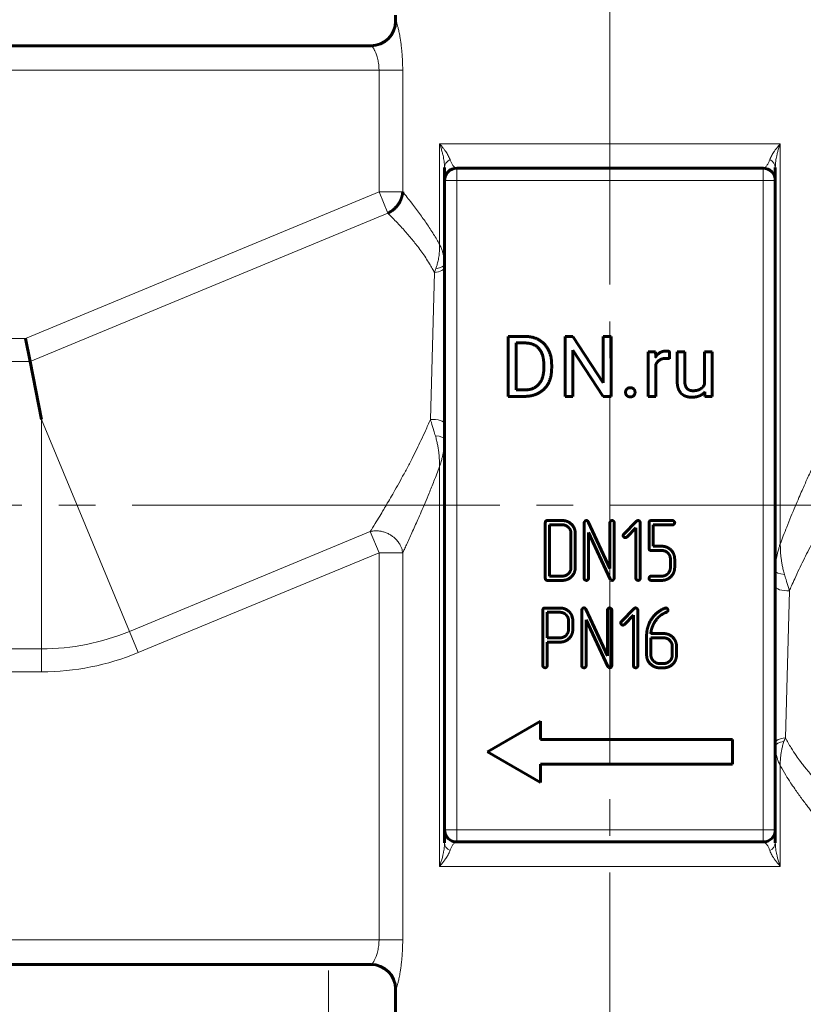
# Model space of a CAD drawing. Header units: millimetres. Extents: x 0 to 420, y 0 to 297.
# Tile 5 of 22: x 77 to 109, y 88 to 128. Entities that reach past the tile are written whole.
import ezdxf

# ---------------------------------------------------------------- set-up
doc = ezdxf.new("R2010")
doc.units = ezdxf.units.MM
for name, pattern in [('K5LT_AXLED', [19.5, 15, -1.5, 1.5, -1.5]), ('K5LT_BASIC', [0]), ('K5LT_THIN', [0])]:
    doc.linetypes.add(name, pattern=pattern)
doc.layers.add('Системный слой', color=7, linetype='Continuous')
doc.layers.add('Системный слой (1)', color=7, linetype='Continuous', true_color=0x6c6c6c)
doc.styles.add('KDIMTEXTSTYLE', font='txt', dxfattribs={"width": 0.96, "oblique": 15, "height": 5})
doc.styles.add('KTEXTSTYLE', font='txt', dxfattribs={"width": 0.96, "height": 5})
doc.dimstyles.new('KDIMSTYLE (0.50)', dxfattribs={"dimtxt": 5, "dimasz": 1, "dimexe": 2, "dimexo": 0, "dimgap": 1, "dimtad": 1, "dimlfac": 2, "dimtxsty": 'KDIMTEXTSTYLE', "dimsah": 1, "dimcen": 0, "dimdle": 1, "dimadec": 0, "dimazin": 0, "dimtfac": 0.667, "dimtmove": 0, "dimatfit": 3, "dimfxl": 1, "dimtvp": 1, "dimtolj": 1, "dimtzin": 0, "dimarcsym": 0})

# ---------------------------------------------------------------- blocks, each defined once
blk = doc.blocks.new('U3')
at = {"layer": 'Системный слой (1)', "color": 143, "linetype": 'K5LT_BASIC', "lineweight": 60, "true_color": 0x33acca}
for p, q in [((92.657, 128.019), (92.657, 128.269)), ((92.657, 86.653), (92.657, 88.519))]:
    blk.add_line(p, q, dxfattribs=at)
blk = doc.blocks.new('D0')
at = {"layer": 'Системный слой (1)'}
for points in [[(73.907, 30.052), (73.407, 30.71), (73.907, 31.368), (68.907, 30.71)], [(133.907, 30.71), (128.907, 31.368), (129.407, 30.71), (128.907, 30.052)]]:
    blk.add_hatch(color=7, dxfattribs=at).paths.add_polyline_path(points)
at = {"layer": 'Системный слой (1)', "color": 7, "linetype": 'K5LT_THIN', "lineweight": 18, "true_color": 0xffffff}
for p, q in [((68.907, 96.519), (68.907, 28.71)), ((133.907, 96.519), (133.907, 28.71)), ((68.907, 30.71), (73.907, 31.368)), ((73.907, 31.368), (73.407, 30.71)), ((129.407, 30.71), (128.907, 31.368)), ((128.907, 31.368), (133.907, 30.71)), ((73.907, 30.052), (68.907, 30.71)), ((68.907, 30.71), (133.907, 30.71)), ((73.407, 30.71), (73.907, 30.052)), ((133.907, 30.71), (128.907, 30.052)), ((128.907, 30.052), (129.407, 30.71))]:
    blk.add_line(p, q, dxfattribs=at)
blk.add_wipeout([(96.396, 31.71), (96.396, 39.092), (106.017, 39.092), (106.017, 31.71)]).dxf.layer = 'Системный слой (1)'
at = {"layer": 'Системный слой (1)', "color": 7, "insert": (96.396, 38.298), "char_height": 5, "attachment_point": 1, "style": 'KTEXTSTYLE'}
blk.add_mtext('\\fArial|b0|c204|p34;\\H5.0;\\W1.000;\\Q15;\\fGOST Type AU|b0|i0|c204|p34;\\Q15;\\W0.960;130', dxfattribs=at)
blk = doc.blocks.new('KDIMARROW_01')
at = {"layer": 'Системный слой'}
blk.add_hatch(color=0, dxfattribs=at).paths.add_polyline_path([(-5, -0.658), (0, 0), (-5, 0.658), (-4.5, 0)])
at = {"layer": 'Системный слой', "color": 0, "linetype": 'K5LT_THIN', "lineweight": 18}
for p, q in [((-4.5, 0), (-5, 0.658)), ((-5, 0.658), (0, 0)), ((0, 0), (-5, -0.658)), ((-5, -0.658), (-4.5, 0))]:
    blk.add_line(p, q, dxfattribs=at)
at = {"layer": 'Системный слой (1)', "color": 0, "linetype": 'K5LT_THIN', "lineweight": 18}
blk.add_line((101.407, 108.269), (100.907, 108.269), dxfattribs=at)
blk = doc.blocks.new('D1')
at = {"layer": 'Системный слой (1)'}
for points in [[(58.077, 103.269), (57.419, 108.269), (56.76, 103.269), (57.419, 103.769)], [(57.419, 67.269), (58.077, 72.269), (57.419, 71.769), (56.76, 72.269)]]:
    blk.add_hatch(color=7, dxfattribs=at).paths.add_polyline_path(points)
at = {"layer": 'Системный слой (1)', "color": 7, "linetype": 'K5LT_THIN', "lineweight": 18, "true_color": 0xffffff}
for p, q in [((68.907, 108.269), (55.419, 108.269)), ((56.76, 103.269), (57.419, 108.269)), ((57.419, 108.269), (58.077, 103.269)), ((57.419, 67.269), (57.419, 108.269)), ((57.419, 103.769), (56.76, 103.269)), ((58.077, 103.269), (57.419, 103.769)), ((57.419, 67.269), (56.76, 72.269)), ((56.76, 72.269), (57.419, 71.769)), ((57.419, 71.769), (58.077, 72.269)), ((58.077, 72.269), (57.419, 67.269)), ((77.657, 67.269), (55.419, 67.269))]:
    blk.add_line(p, q, dxfattribs=at)
blk.add_wipeout([(56.419, 83.684), (49.037, 83.684), (49.037, 91.527), (56.419, 91.527)]).dxf.layer = 'Системный слой (1)'
at = {"layer": 'Системный слой (1)', "color": 7, "insert": (49.831, 83.684), "char_height": 5, "attachment_point": 1, "rotation": 90, "style": 'KTEXTSTYLE'}
blk.add_mtext('\\fArial|b0|c204|p34;\\H5.0;\\W1.000;\\Q15;\\fGOST Type AU|b0|i0|c204|p34;\\Q15;\\W0.960;82', dxfattribs=at)
blk = doc.blocks.new('D3')
at = {"layer": 'Системный слой (1)'}
for points in [[(58.077, 135.269), (57.419, 140.269), (56.76, 135.269), (57.419, 135.769)], [(57.419, 108.269), (58.077, 113.269), (57.419, 112.769), (56.76, 113.269)]]:
    blk.add_hatch(color=7, dxfattribs=at).paths.add_polyline_path(points)
at = {"layer": 'Системный слой (1)', "color": 7, "linetype": 'K5LT_THIN', "lineweight": 18, "true_color": 0xffffff}
for p, q in [((95.707, 140.269), (55.419, 140.269)), ((56.76, 135.269), (57.419, 140.269)), ((57.419, 140.269), (58.077, 135.269)), ((57.419, 140.269), (57.419, 108.269)), ((57.419, 135.769), (56.76, 135.269)), ((58.077, 135.269), (57.419, 135.769)), ((57.419, 108.269), (56.76, 113.269)), ((56.76, 113.269), (57.419, 112.769)), ((57.419, 112.769), (58.077, 113.269)), ((58.077, 113.269), (57.419, 108.269)), ((68.907, 108.269), (55.419, 108.269))]:
    blk.add_line(p, q, dxfattribs=at)
blk.add_wipeout([(56.419, 120.184), (49.037, 120.184), (49.037, 128.027), (56.419, 128.027)]).dxf.layer = 'Системный слой (1)'
at = {"layer": 'Системный слой (1)', "color": 7, "insert": (49.831, 120.184), "char_height": 5, "attachment_point": 1, "rotation": 90, "style": 'KTEXTSTYLE'}
blk.add_mtext('\\fArial|b0|c204|p34;\\H5.0;\\W1.000;\\Q15;\\fGOST Type AU|b0|i0|c204|p34;\\Q15;\\W0.960;64', dxfattribs=at)
blk = doc.blocks.new('D4')
at = {"layer": 'Системный слой (1)'}
for points in [[(41.4, 172.769), (40.742, 177.769), (40.083, 172.769), (40.742, 173.269)], [(40.742, 108.269), (41.4, 113.269), (40.742, 112.769), (40.083, 113.269)]]:
    blk.add_hatch(color=7, dxfattribs=at).paths.add_polyline_path(points)
at = {"layer": 'Системный слой (1)', "color": 7, "linetype": 'K5LT_THIN', "lineweight": 18, "true_color": 0xffffff}
for p, q in [((99.907, 177.769), (38.742, 177.769)), ((40.083, 172.769), (40.742, 177.769)), ((40.742, 177.769), (41.4, 172.769)), ((40.742, 177.769), (40.742, 108.269)), ((40.742, 173.269), (40.083, 172.769)), ((41.4, 172.769), (40.742, 173.269)), ((40.742, 108.269), (40.083, 113.269)), ((40.083, 113.269), (40.742, 112.769)), ((40.742, 112.769), (41.4, 113.269)), ((41.4, 113.269), (40.742, 108.269)), ((68.907, 108.269), (38.742, 108.269))]:
    blk.add_line(p, q, dxfattribs=at)
blk.add_wipeout([(39.742, 138.008), (32.36, 138.008), (32.36, 147.629), (39.742, 147.629)]).dxf.layer = 'Системный слой (1)'
at = {"layer": 'Системный слой (1)', "color": 7, "insert": (33.154, 138.008), "char_height": 5, "attachment_point": 1, "rotation": 90, "style": 'KTEXTSTYLE'}
blk.add_mtext('\\fArial|b0|c204|p34;\\H5.0;\\W1.000;\\Q15;\\fGOST Type AU|b0|i0|c204|p34;\\Q15;\\W0.960;139', dxfattribs=at)

msp = doc.modelspace()

# ---------------------------------------------------------------- linework, layer by layer
at = {"layer": 'Системный слой (1)', "color": 30, "linetype": 'K5LT_AXLED', "lineweight": 18, "true_color": 0xff8000}
for p, q in [((101.407, 78.269), (101.407, 138.9781)), ((135.907, 108.269), (66.907, 108.269)), ((89.9165, 83.1076), (89.9165, 89.269))]:
    msp.add_line(p, q, dxfattribs=at)
at = {"layer": 'Системный слой (1)', "color": 7, "linetype": 'K5LT_THIN', "lineweight": 18, "true_color": 0xffffff}
for p, q in [((92.657, 128.019), (92.6685, 128.019)), ((91.9829, 126.019), (75.907, 126.019)), ((92.9495, 126.019), (91.9829, 126.019)), ((91.9829, 121.0513), (91.9829, 126.019)), ((92.9495, 121.0513), (92.9495, 126.019)), ((94.4518, 118.9147), (94.4518, 123.019)), ((94.4518, 123.019), (108.3621, 123.019)), ((108.3621, 106.6954), (108.3621, 123.019)), ((95.157, 122.019), (95.157, 121.519)), ((107.657, 121.519), (107.657, 122.019)), ((95.157, 121.519), (94.657, 121.519)), ((95.157, 121.519), (95.157, 95.019)), ((107.657, 121.519), (95.157, 121.519)), ((107.657, 95.019), (107.657, 121.519)), ((108.157, 121.519), (107.657, 121.519)), ((77.5533, 115.0743), (91.9829, 121.0513)), ((92.9495, 121.0513), (91.9829, 121.0513)), ((92.3421, 120.184), (91.9829, 121.0513)), ((77.74, 114.1356), (92.3421, 120.184)), ((94.2459, 117.7676), (94.0781, 111.7654)), ((75.907, 115.0743), (77.5533, 115.0743)), ((75.907, 114.1356), (77.74, 114.1356)), ((78.2108, 111.769), (78.2108, 102.4023)), ((78.2108, 111.769), (81.7952, 103.1153)), ((94.4518, 93.519), (94.4518, 109.8426)), ((81.7952, 103.1153), (91.6237, 107.1864)), ((91.6237, 107.1864), (91.9829, 106.3192)), ((82.1544, 102.2481), (91.9829, 106.3192)), ((92.9495, 106.3192), (91.9829, 106.3192)), ((91.9829, 90.519), (91.9829, 106.3192)), ((92.9495, 90.519), (92.9495, 106.3192)), ((108.7358, 104.7725), (108.568, 98.7704)), ((81.7952, 103.1153), (82.1544, 102.2481)), ((75.907, 102.4023), (78.2108, 102.4023)), ((78.2108, 102.4023), (78.2108, 101.4636)), ((75.907, 101.4636), (78.2108, 101.4636)), ((108.3621, 93.519), (108.3621, 97.6233)), ((94.657, 95.019), (95.157, 95.019)), ((95.157, 95.019), (95.157, 94.519)), ((95.157, 95.019), (107.657, 95.019)), ((107.657, 95.019), (108.157, 95.019)), ((107.657, 94.519), (107.657, 95.019)), ((94.4518, 93.519), (108.3621, 93.519)), ((75.907, 90.519), (91.9829, 90.519)), ((92.9495, 90.519), (91.9829, 90.519)), ((92.657, 88.519), (92.6685, 88.519))]:
    msp.add_line(p, q, dxfattribs=at)
at = {"layer": 'Системный слой (1)', "color": 143, "linetype": 'K5LT_BASIC', "lineweight": 60, "true_color": 0x33acca}
for p, q in [((91.6698, 127.019), (75.907, 127.019)), ((94.657, 121.519), (94.657, 122.0488)), ((107.657, 122.019), (95.157, 122.019)), ((108.157, 121.519), (108.157, 122.0488)), ((94.657, 121.519), (94.657, 95.019)), ((108.157, 95.019), (108.157, 121.519)), ((77.5533, 115.0743), (77.74, 114.1356)), ((97.951, 115.1518), (97.259, 115.1518)), ((97.259, 115.1518), (97.259, 112.7065)), ((99.8983, 115.1518), (99.5741, 115.1518)), ((99.5741, 115.1518), (99.5741, 112.7065)), ((101.1344, 113.2607), (99.8983, 115.1518)), ((101.4551, 115.1518), (101.1344, 115.1518)), ((101.1344, 115.1518), (101.1344, 113.2607)), ((101.4551, 112.7065), (101.4551, 115.1518)), ((97.951, 114.8865), (97.5832, 114.8865)), ((97.5832, 114.8865), (97.5832, 112.9702)), ((99.8983, 114.5925), (101.1293, 112.7065)), ((99.8983, 112.7065), (99.8983, 114.5925)), ((77.74, 114.1356), (78.2108, 111.769)), ((103.269, 114.5237), (102.9667, 114.5237)), ((102.9667, 114.5237), (102.9667, 112.7065)), ((103.2751, 114.3159), (103.269, 114.5237)), ((103.8434, 114.2449), (103.845, 114.5338)), ((104.1506, 114.5237), (104.1506, 113.3514)), ((104.4613, 114.5237), (104.1506, 114.5237)), ((104.4613, 113.348), (104.4613, 114.5237)), ((105.2691, 114.5237), (105.2691, 113.2015)), ((105.5815, 114.5237), (105.2691, 114.5237)), ((105.5815, 112.7065), (105.5815, 114.5237)), ((98.7084, 113.8552), (98.7084, 114.0047)), ((99.0292, 113.8552), (99.0292, 114.0014)), ((103.2774, 112.7065), (103.2774, 113.9974)), ((97.5832, 112.9702), (97.9207, 112.9702)), ((97.259, 112.7065), (97.9207, 112.7065)), ((99.5741, 112.7065), (99.8983, 112.7065)), ((101.1293, 112.7065), (101.4551, 112.7065)), ((102.9667, 112.7065), (103.2774, 112.7065)), ((105.2778, 112.8863), (105.2842, 112.7065)), ((105.2842, 112.7065), (105.5815, 112.7065)), ((98.7704, 107.5518), (98.7704, 105.2841)), ((99.4679, 107.639), (98.8576, 107.639)), ((99.4678, 107.4644), (98.945, 107.4644)), ((98.945, 107.4644), (98.945, 105.3716)), ((100.3579, 107.5521), (100.3579, 105.2842)), ((101.4056, 105.6798), (100.5235, 107.5888)), ((101.4056, 107.5521), (101.4056, 105.6798)), ((101.5803, 105.2842), (101.5803, 107.5521)), ((102.4943, 107.6136), (101.9729, 107.0895)), ((102.0949, 106.9672), (102.4679, 107.3422)), ((102.4679, 107.3422), (102.4679, 105.2838)), ((102.6426, 105.2839), (102.6426, 107.5525)), ((103.0037, 107.5518), (103.0037, 106.5026)), ((103.9629, 107.639), (103.0909, 107.639)), ((103.1783, 106.59), (103.1783, 107.4644)), ((103.1783, 107.4644), (103.963, 107.4644)), ((99.8181, 105.7204), (99.8181, 107.1156)), ((99.9928, 105.7203), (99.9928, 107.1157)), ((100.5325, 107.1555), (101.4145, 105.2475)), ((100.5325, 105.2841), (100.5325, 107.1555)), ((103.5288, 106.59), (103.1783, 106.59)), ((103.0909, 106.4153), (103.5285, 106.4153)), ((103.8755, 106.0686), (103.8755, 105.7201)), ((104.0501, 105.72), (104.0501, 106.0687)), ((98.945, 105.3716), (99.4678, 105.3716)), ((103.5285, 105.3716), (103.0909, 105.3716)), ((98.8576, 105.1969), (99.4679, 105.1969)), ((101.4145, 105.2475), (101.4494, 105.2074)), ((101.4494, 105.2074), (101.4929, 105.1969)), ((103.0909, 105.1969), (103.5287, 105.1969)), ((98.6712, 103.9813), (98.6712, 101.7185)), ((99.3707, 104.0685), (98.7586, 104.0685)), ((98.8458, 103.8939), (98.8458, 102.8514)), ((99.3686, 103.8939), (98.8458, 103.8939)), ((99.8848, 103.6569), (99.8586, 103.7493)), ((100.2587, 103.9842), (100.2587, 101.7163)), ((101.3064, 102.1119), (100.4243, 104.0209)), ((101.3064, 103.9842), (101.3064, 102.1119)), ((101.481, 101.7163), (101.481, 103.9842)), ((102.3951, 104.0457), (101.8737, 103.5216)), ((101.9957, 103.3993), (102.3687, 103.7742)), ((102.3687, 103.7742), (102.3687, 101.7159)), ((102.5433, 101.716), (102.5433, 103.9846)), ((103.575, 103.8326), (103.6486, 103.8709)), ((103.6486, 103.8709), (103.6872, 103.8883)), ((103.6945, 104.0711), (103.6579, 104.0642)), ((103.6872, 103.8883), (103.7204, 103.9005)), ((99.7189, 103.1966), (99.7189, 103.547)), ((99.8935, 103.6011), (99.8848, 103.6569)), ((99.8935, 103.1965), (99.8935, 103.6011)), ((100.4333, 101.7162), (100.4333, 103.5876)), ((100.4333, 103.5876), (101.3153, 101.6796)), ((102.9045, 102.9277), (102.9045, 102.152)), ((103.6006, 103.0247), (103.0791, 103.0247)), ((98.8458, 102.8514), (99.3686, 102.8514)), ((98.8458, 102.6768), (99.3688, 102.6768)), ((98.8458, 101.7185), (98.8458, 102.6768)), ((103.0791, 102.8501), (103.0791, 102.1525)), ((103.6022, 102.8501), (103.0791, 102.8501)), ((103.9509, 102.1525), (103.9509, 102.5013)), ((104.1255, 102.1524), (104.1255, 102.5013)), ((101.3153, 101.6796), (101.3502, 101.6395)), ((103.4278, 101.8037), (103.6022, 101.8037)), ((101.3502, 101.6395), (101.3937, 101.629)), ((103.4278, 101.629), (103.6022, 101.629)), ((98.572, 99.449), (96.407, 98.199)), ((98.572, 98.699), (98.572, 99.449)), ((106.407, 98.699), (98.572, 98.699)), ((106.407, 97.699), (106.407, 98.699)), ((96.407, 98.199), (98.572, 96.949)), ((98.572, 97.699), (106.407, 97.699)), ((98.572, 96.949), (98.572, 97.699)), ((94.657, 95.019), (94.657, 94.4891)), ((108.157, 95.019), (108.157, 94.4891)), ((95.157, 94.519), (107.657, 94.519)), ((75.907, 89.519), (91.6698, 89.519))]:
    msp.add_line(p, q, dxfattribs=at)
for centre, radius, start, end in [((91.657, 128.019), 1, 270, 0), ((95.157, 121.519), 0.5, 90, 180), ((107.657, 121.519), 0.5, 0, 90), ((95.157, 95.019), 0.5, 180, 270), ((107.657, 95.019), 0.5, 270, 0), ((91.657, 88.519), 1, 0, 90)]:
    msp.add_arc(centre, radius, start, end, dxfattribs=at)
at = {"layer": 'Системный слой (1)', "color": 7, "linetype": 'K5LT_THIN', "lineweight": 18, "true_color": 0xffffff}
for radius in [9.3667, 10.3053]:
    msp.add_arc((78.2108, 111.769), radius, 270, 292.5, dxfattribs=at)
for centre, major_axis, ratio, start_param, end_param in [((91.6698, 128.019), (0, 1), 0.9986842, 3.1415927, 4.712389), ((95.157, 122.0488), (-0.5, 0), 0.7768094, 5.2994309, 6.2831853), ((107.657, 122.0488), (0.5, 0), 0.7768094, 0, 0.9837544), ((94.157, 117.9823), (0.5, 0), 0.4364709, 4.8912491, 6.2831853), ((94.157, 118.1118), (0.5, 0), 0.4046555, 5.0079913, 6.2831853), ((94.157, 111.5751), (-0.5, 0), 0.3855318, 3.1415927, 4.8707444), ((94.157, 110.9483), (0.5, 0), 0.3080343, 0, 1.3163267), ((108.657, 105.5897), (-0.5, 0), 0.3080343, 0, 1.3163267), ((108.657, 104.9629), (0.5, 0), 0.3855318, 3.1415927, 4.8707444), ((108.657, 98.5556), (-0.5, 0), 0.4364709, 4.8912491, 6.2831853), ((108.657, 98.4261), (-0.5, 0), 0.4046555, 5.0079913, 6.2831853), ((95.157, 94.4891), (-0.5, 0), 0.7768094, 0, 0.9837544), ((107.657, 94.4891), (0.5, 0), 0.7768094, 5.2994309, 6.2831853), ((91.6698, 88.519), (0, 1), 0.9986842, 4.712389, 6.2831853)]:
    msp.add_ellipse(centre, major_axis=major_axis, ratio=ratio, start_param=start_param, end_param=end_param, dxfattribs=at)
for points, knots in [([(92.6685, 128.019), (92.6722, 128.019), (92.6809, 128.0098), (92.6967, 127.9744), (92.7125, 127.9289), (92.7277, 127.879), (92.7432, 127.8228), (92.7595, 127.7586), (92.7768, 127.6848), (92.7956, 127.5985), (92.8159, 127.4965), (92.8381, 127.3737), (92.8623, 127.2236), (92.8869, 127.0455), (92.9091, 126.8482), (92.9268, 126.6466), (92.9392, 126.4496), (92.9474, 126.2415), (92.9495, 126.0982), (92.9495, 126.019)], [0, 0, 0, 0, 1.4858608, 2.7755737, 3.7847088, 4.691001, 5.5493838, 6.4150487, 7.3020912, 8.2300953, 9.2405682, 10.3411111, 11.5944787, 13.0302967, 14.5077011, 15.9157568, 17.2245085, 18.4651853, 20, 20, 20, 20]), ([(91.6698, 127.019), (91.6746, 127.019), (91.6859, 127.0129), (91.7062, 126.9907), (91.7261, 126.9637), (91.7457, 126.9333), (91.767, 126.8967), (91.7894, 126.8543), (91.8125, 126.8064), (91.8362, 126.7527), (91.8619, 126.6884), (91.8897, 126.6094), (91.9181, 126.5145), (91.943, 126.4108), (91.9631, 126.2997), (91.9759, 126.1927), (91.9819, 126.0974), (91.9829, 126.0423), (91.9829, 126.019)], [0, 0, 0, 0, 1.6454747, 2.9720462, 3.9590061, 4.9244818, 5.9041345, 6.9138537, 7.8900766, 8.8722569, 9.9350943, 11.2073466, 12.6268345, 14.1014028, 15.4708787, 16.9729099, 18.1424043, 19, 19, 19, 19]), ([(94.657, 122.0488), (94.657, 122.093), (94.6533, 122.1775), (94.6397, 122.3016), (94.6205, 122.4214), (94.5949, 122.5466), (94.5602, 122.6865), (94.5133, 122.8456), (94.4742, 122.9589), (94.4518, 123.019)], [0, 0, 0, 0, 1.4558093, 2.7354129, 3.9204944, 5.1817654, 6.5811067, 8.1853535, 10, 10, 10, 10]), ([(94.88, 122.3722), (94.8698, 122.4015), (94.8465, 122.4575), (94.8041, 122.5399), (94.7572, 122.6195), (94.7029, 122.7025), (94.6361, 122.7956), (94.5529, 122.9021), (94.4879, 122.9783), (94.4518, 123.019)], [0, 0, 0, 0, 1.447209, 2.720784, 3.9029033, 5.1606517, 6.5484759, 8.1594089, 10, 10, 10, 10]), ([(107.9339, 122.3722), (107.9441, 122.4014), (107.9673, 122.4572), (108.0096, 122.5394), (108.0564, 122.6189), (108.1106, 122.7019), (108.1774, 122.7951), (108.2608, 122.9018), (108.3259, 122.9782), (108.3621, 123.019)], [0, 0, 0, 0, 1.44299, 2.712926, 3.8930595, 5.1512603, 6.5401857, 8.1547042, 10, 10, 10, 10]), ([(108.157, 122.0488), (108.157, 122.0932), (108.1607, 122.1783), (108.1745, 122.3038), (108.1941, 122.4257), (108.2205, 122.5536), (108.256, 122.6946), (108.3025, 122.8514), (108.3406, 122.9613), (108.3621, 123.019)], [0, 0, 0, 0, 1.4631949, 2.7530757, 3.9632177, 5.253951, 6.682037, 8.2597253, 10, 10, 10, 10]), ([(95.157, 122.019), (95.1392, 122.019), (95.1058, 122.0275), (95.0594, 122.0597), (95.0193, 122.1018), (94.9843, 122.1498), (94.9528, 122.2029), (94.9253, 122.2581), (94.9013, 122.3141), (94.8868, 122.3528), (94.88, 122.3722)], [0, 0, 0, 0, 2.1093909, 3.9138847, 5.3860426, 6.7662778, 8.0049921, 9.1296244, 10.1070455, 11, 11, 11, 11]), ([(107.657, 122.019), (107.6747, 122.019), (107.7081, 122.0275), (107.7545, 122.0596), (107.7946, 122.1017), (107.8296, 122.1497), (107.8611, 122.2028), (107.8886, 122.258), (107.9126, 122.314), (107.9271, 122.3528), (107.9339, 122.3722)], [0, 0, 0, 0, 2.1086894, 3.9123322, 5.3843153, 6.7636197, 8.0025948, 9.1278537, 10.1065855, 11, 11, 11, 11]), ([(92.9495, 121.0513), (93.0045, 120.9847), (93.1179, 120.8462), (93.3001, 120.6166), (93.4695, 120.3961), (93.6289, 120.1817), (93.7817, 119.9688), (93.9275, 119.758), (94.0687, 119.5458), (94.2059, 119.3305), (94.3348, 119.1182), (94.4149, 118.9799), (94.4518, 118.9147)], [0, 0, 0, 0, 2.1624997, 3.9550919, 5.3964334, 6.7108809, 7.9670224, 9.0654586, 10.1010168, 11.189508, 12.1617906, 13, 13, 13, 13]), ([(92.3421, 120.184), (92.4008, 120.1266), (92.5226, 120.0058), (92.7215, 119.8011), (92.9105, 119.599), (93.0877, 119.4017), (93.2544, 119.2078), (93.4109, 119.0174), (93.5693, 118.8152), (93.7279, 118.6006), (93.8901, 118.3658), (94.031, 118.1452), (94.1503, 117.9431), (94.2162, 117.8234), (94.2459, 117.7676)], [0, 0, 0, 0, 2.1058446, 3.8711978, 5.3602403, 6.7127077, 7.9180708, 9.00786, 10.0495803, 11.2532163, 12.3307955, 13.4744941, 14.3001417, 15, 15, 15, 15]), ([(94.3026, 117.9183), (94.3252, 117.98), (94.3639, 118.1028), (94.4094, 118.3006), (94.4402, 118.5066), (94.4548, 118.7151), (94.4543, 118.8507), (94.4518, 118.9147)], [0, 0, 0, 0, 1.6006587, 3.1137823, 4.8492365, 6.5136368, 8, 8, 8, 8]), ([(94.657, 118.1118), (94.657, 118.1554), (94.6527, 118.2402), (94.6354, 118.368), (94.6081, 118.4972), (94.5689, 118.6336), (94.5171, 118.7743), (94.4746, 118.8685), (94.4518, 118.9147)], [0, 0, 0, 0, 1.5076725, 2.8982128, 4.3030326, 5.8271122, 7.4365719, 9, 9, 9, 9]), ([(94.0781, 111.7654), (94.0132, 111.6095), (93.8877, 111.3203), (93.7014, 110.9173), (93.5177, 110.5383), (93.3231, 110.1528), (93.1115, 109.7493), (92.8943, 109.3492), (92.6871, 108.9781), (92.4963, 108.6439), (92.3263, 108.3517), (92.1649, 108.0782), (91.9968, 107.7972), (91.8083, 107.4862), (91.6852, 107.286), (91.6237, 107.1864)], [0, 0, 0, 0, 1.3410202, 2.5133235, 3.5795716, 4.777128, 6.090555, 7.4194067, 8.7010515, 9.8628487, 10.9476797, 11.9152832, 13.0092814, 14.3594381, 16, 16, 16, 16]), ([(94.2828, 111.0973), (94.2619, 111.1677), (94.2067, 111.3505), (94.1383, 111.5722), (94.0916, 111.7223), (94.0781, 111.7654)], [0, 0, 0, 0, 1.8178554, 4.7868994, 6, 6, 6, 6]), ([(94.2828, 111.0973), (94.3009, 111.0366), (94.332, 110.9202), (94.3702, 110.7451), (94.4001, 110.5741), (94.423, 110.4041), (94.4382, 110.2471), (94.4474, 110.1041), (94.4518, 109.9727), (94.4523, 109.886), (94.4518, 109.8426)], [0, 0, 0, 0, 1.6794349, 3.1782637, 4.6980728, 6.1961561, 7.6204555, 8.7750109, 9.8841729, 11, 11, 11, 11]), ([(94.657, 110.9483), (94.657, 110.8879), (94.6527, 110.7749), (94.6373, 110.6165), (94.6171, 110.4762), (94.5925, 110.3426), (94.5603, 110.1987), (94.515, 110.0305), (94.4754, 109.909), (94.4518, 109.8426)], [0, 0, 0, 0, 1.6756602, 3.10594, 4.3112084, 5.4638473, 6.7051113, 8.1928294, 10, 10, 10, 10]), ([(109.8644, 110.2188), (109.8173, 110.1184), (109.7247, 109.9198), (109.5863, 109.6191), (109.4663, 109.3548), (109.3576, 109.1125), (109.2446, 108.8574), (109.1147, 108.56), (108.9629, 108.2053), (108.7954, 107.8038), (108.6334, 107.4028), (108.4889, 107.0328), (108.4022, 106.8035), (108.3621, 106.6954)], [0, 0, 0, 0, 1.769868, 3.1987367, 4.2927429, 5.2767845, 6.2583441, 7.3826664, 8.7473498, 10.2394809, 11.7198049, 12.9356735, 14, 14, 14, 14]), ([(94.4518, 109.8426), (94.3769, 109.6409), (94.2354, 109.2722), (94.0369, 108.7789), (93.8644, 108.3644), (93.7109, 108.0051), (93.5726, 107.6878), (93.4444, 107.3985), (93.3266, 107.1366), (93.211, 106.8829), (93.1081, 106.6594), (93.0202, 106.4702), (92.9711, 106.3653), (92.9495, 106.3192)], [0, 0, 0, 0, 1.9894129, 3.6966249, 5.1295574, 6.4588994, 7.7151481, 8.8187286, 9.9663739, 11.0481979, 12.2284408, 13.1859119, 14, 14, 14, 14]), ([(111.1902, 109.3516), (111.1404, 109.271), (111.0392, 109.1065), (110.8767, 108.8394), (110.7085, 108.5597), (110.5259, 108.2518), (110.3241, 107.9055), (110.1092, 107.529), (109.8903, 107.1355), (109.6801, 106.7465), (109.4844, 106.3722), (109.3017, 106.0107), (109.1235, 105.6437), (108.9623, 105.2961), (108.8326, 105.0023), (108.763, 104.8378), (108.7358, 104.7725)], [0, 0, 0, 0, 1.4101436, 2.6576279, 3.8451528, 5.1241504, 6.4863585, 7.9133244, 9.3383829, 10.7122571, 11.9506998, 13.1152267, 14.273005, 15.4913484, 16.4035561, 17, 17, 17, 17]), ([(91.6237, 107.1864), (91.6724, 107.1989), (91.7552, 107.2133), (91.8707, 107.2185), (91.9792, 107.2133), (92.1038, 107.1942), (92.2457, 107.1533), (92.3843, 107.0922), (92.5061, 107.0183), (92.6038, 106.9419), (92.7009, 106.8487), (92.7893, 106.7392), (92.8627, 106.6129), (92.9195, 106.4753), (92.9421, 106.378), (92.9495, 106.3192)], [0, 0, 0, 0, 1.411511, 2.3222006, 3.1505178, 4.3343016, 5.674184, 7.0324536, 8.2930166, 9.4004999, 10.29265, 11.8601579, 13.164597, 14.2862234, 16, 16, 16, 16]), ([(108.157, 105.5897), (108.157, 105.6492), (108.1611, 105.7605), (108.176, 105.9165), (108.1958, 106.0555), (108.22, 106.1887), (108.252, 106.3325), (108.2903, 106.4759), (108.3288, 106.5998), (108.3526, 106.6688), (108.3621, 106.6954)], [0, 0, 0, 0, 1.8164799, 3.3659669, 4.6713058, 5.9494717, 7.3123638, 8.9365738, 10.2030856, 11, 11, 11, 11]), ([(108.5311, 105.4406), (108.5126, 105.5029), (108.48, 105.625), (108.4425, 105.7995), (108.4148, 105.9591), (108.3953, 106.0999), (108.3808, 106.2345), (108.3699, 106.3723), (108.3626, 106.527), (108.3614, 106.637), (108.3621, 106.6954)], [0, 0, 0, 0, 1.7211173, 3.3365871, 4.6759382, 5.9356996, 7.0175533, 8.1765815, 9.5015849, 11, 11, 11, 11]), ([(108.5311, 105.4406), (108.552, 105.3703), (108.6071, 105.1874), (108.6756, 104.9658), (108.7223, 104.8157), (108.7358, 104.7725)], [0, 0, 0, 0, 1.8175732, 4.7860528, 6, 6, 6, 6]), ([(108.5113, 98.6197), (108.4903, 98.5624), (108.4554, 98.4529), (108.4171, 98.2944), (108.3896, 98.1418), (108.37, 97.9831), (108.3592, 97.808), (108.3596, 97.6861), (108.3621, 97.6233)], [0, 0, 0, 0, 1.673523, 3.1273089, 4.3882114, 5.8124938, 7.358708, 9, 9, 9, 9]), ([(108.568, 98.7704), (108.643, 98.6293), (108.7877, 98.3802), (108.9959, 98.0646), (109.1658, 97.8281), (109.3094, 97.6393), (109.4499, 97.4627), (109.608, 97.2727), (109.7805, 97.0749), (109.9462, 96.8928), (110.0955, 96.7342), (110.2305, 96.5947), (110.3577, 96.4663), (110.435, 96.3899), (110.4718, 96.3539)], [0, 0, 0, 0, 1.7683665, 3.2517505, 4.4501521, 5.3389202, 6.2598619, 7.4138548, 8.7320097, 10.0779932, 11.2665499, 12.4314882, 13.6811789, 15, 15, 15, 15]), ([(108.157, 98.4261), (108.157, 98.3802), (108.1616, 98.2929), (108.1792, 98.1672), (108.2047, 98.0465), (108.2405, 97.9191), (108.2916, 97.776), (108.3363, 97.6756), (108.3621, 97.6233)], [0, 0, 0, 0, 1.5883086, 2.9829908, 4.2291207, 5.6224211, 7.2277389, 9, 9, 9, 9]), ([(108.3621, 97.6233), (108.4356, 97.4932), (108.5759, 97.2568), (108.7731, 96.9485), (108.9409, 96.7001), (109.0886, 96.4898), (109.2256, 96.3013), (109.3606, 96.1208), (109.4915, 95.9506), (109.6193, 95.7882), (109.7467, 95.6298), (109.8254, 95.5339), (109.8644, 95.4867)], [0, 0, 0, 0, 1.6744961, 3.1564039, 4.4393224, 5.5232516, 6.6375312, 7.7737284, 8.9585028, 10.1599333, 11.4679183, 13, 13, 13, 13]), ([(94.657, 94.4891), (94.657, 94.4448), (94.6532, 94.3597), (94.6394, 94.2342), (94.6198, 94.1122), (94.5934, 93.9844), (94.558, 93.8433), (94.5114, 93.6866), (94.4733, 93.5766), (94.4518, 93.519)], [0, 0, 0, 0, 1.4631949, 2.7530757, 3.9632177, 5.253951, 6.682037, 8.2597253, 10, 10, 10, 10]), ([(95.157, 94.519), (95.1392, 94.519), (95.1058, 94.5105), (95.0594, 94.4783), (95.0193, 94.4362), (94.9843, 94.3883), (94.9528, 94.3351), (94.9253, 94.2799), (94.9013, 94.2239), (94.8868, 94.1852), (94.88, 94.1657)], [0, 0, 0, 0, 2.1086894, 3.9123322, 5.3843153, 6.7636197, 8.0025948, 9.1278537, 10.1065855, 11, 11, 11, 11]), ([(107.657, 94.519), (107.6747, 94.519), (107.7081, 94.5105), (107.7545, 94.4783), (107.7947, 94.4361), (107.8296, 94.3882), (107.8611, 94.335), (107.8887, 94.2798), (107.9126, 94.2239), (107.9271, 94.1851), (107.9339, 94.1657)], [0, 0, 0, 0, 2.1093909, 3.9138847, 5.3860426, 6.7662778, 8.0049921, 9.1296244, 10.1070455, 11, 11, 11, 11]), ([(108.157, 94.4891), (108.157, 94.445), (108.1606, 94.3605), (108.1742, 94.2363), (108.1934, 94.1165), (108.219, 93.9914), (108.2537, 93.8515), (108.3006, 93.6924), (108.3397, 93.5791), (108.3621, 93.519)], [0, 0, 0, 0, 1.4558093, 2.7354129, 3.9204944, 5.1817654, 6.5811067, 8.1853535, 10, 10, 10, 10]), ([(94.88, 94.1657), (94.8698, 94.1366), (94.8466, 94.0807), (94.8044, 93.9985), (94.7575, 93.9191), (94.7033, 93.8361), (94.6365, 93.7429), (94.5531, 93.6362), (94.488, 93.5597), (94.4518, 93.519)], [0, 0, 0, 0, 1.44299, 2.712926, 3.8930595, 5.1512603, 6.5401857, 8.1547042, 10, 10, 10, 10]), ([(107.9339, 94.1657), (107.9441, 94.1365), (107.9674, 94.0805), (108.0098, 93.9981), (108.0567, 93.9185), (108.111, 93.8355), (108.1778, 93.7424), (108.2611, 93.6359), (108.326, 93.5596), (108.3621, 93.519)], [0, 0, 0, 0, 1.447209, 2.720784, 3.9029033, 5.1606517, 6.5484759, 8.1594089, 10, 10, 10, 10]), ([(91.6698, 89.519), (91.6746, 89.519), (91.6859, 89.525), (91.7062, 89.5472), (91.7261, 89.5742), (91.7457, 89.6046), (91.767, 89.6413), (91.7894, 89.6837), (91.8125, 89.7315), (91.8362, 89.7853), (91.8619, 89.8495), (91.8897, 89.9286), (91.9181, 90.0234), (91.943, 90.1271), (91.9631, 90.2382), (91.9759, 90.3452), (91.9819, 90.4406), (91.9829, 90.4957), (91.9829, 90.519)], [0, 0, 0, 0, 1.6454747, 2.9720462, 3.9590061, 4.9244818, 5.9041345, 6.9138537, 7.8900766, 8.8722569, 9.9350943, 11.2073466, 12.6268345, 14.1014028, 15.4708787, 16.9729099, 18.1424043, 19, 19, 19, 19]), ([(92.6685, 88.519), (92.6722, 88.519), (92.6809, 88.5282), (92.6967, 88.5636), (92.7125, 88.609), (92.7277, 88.6589), (92.7432, 88.7152), (92.7595, 88.7793), (92.7768, 88.8532), (92.7956, 88.9394), (92.8159, 89.0414), (92.8381, 89.1642), (92.8623, 89.3143), (92.8869, 89.4924), (92.9091, 89.6898), (92.9268, 89.8913), (92.9392, 90.0884), (92.9474, 90.2964), (92.9495, 90.4397), (92.9495, 90.519)], [0, 0, 0, 0, 1.4858608, 2.7755737, 3.7847088, 4.691001, 5.5493838, 6.4150487, 7.3020912, 8.2300953, 9.2405682, 10.3411111, 11.5944787, 13.0302967, 14.5077011, 15.9157568, 17.2245085, 18.4651853, 20, 20, 20, 20])]:
    msp.add_open_spline(points, degree=3, knots=knots, dxfattribs=at)
at = {"layer": 'Системный слой (1)', "color": 143, "linetype": 'K5LT_BASIC', "lineweight": 60, "true_color": 0x33acca}
for points, degree, knots in [([(92.3421, 120.184), (92.3687, 120.1963), (92.42, 120.223), (92.4974, 120.2715), (92.5829, 120.3361), (92.6478, 120.3973), (92.699, 120.4538), (92.7345, 120.4965), (92.7665, 120.5404), (92.7951, 120.5838), (92.8151, 120.617), (92.8346, 120.6526), (92.8489, 120.6803), (92.8603, 120.7045), (92.8695, 120.7249), (92.8771, 120.7439), (92.8846, 120.763), (92.8922, 120.7819), (92.8993, 120.8016), (92.9052, 120.8222), (92.9121, 120.8418), (92.9177, 120.8624), (92.9232, 120.883), (92.9281, 120.9039), (92.9327, 120.9246), (92.9362, 120.9462), (92.9399, 120.967), (92.9429, 120.9882), (92.9459, 121.0089), (92.9478, 121.0303), (92.9489, 121.0443), (92.9495, 121.0513)], 3, [0, 0, 0, 0, 2.5347531, 5.0055888, 7.8828885, 11.7569019, 12.6682603, 14.4551927, 16.55439, 17.3610686, 18.9318791, 19.8940091, 20.8515579, 21.6174758, 22.1963906, 22.777739, 23.3665583, 23.9608168, 24.5631157, 25.1689709, 25.77916, 26.3956414, 27.0161091, 27.6353286, 28.2554258, 28.877584, 29.5016947, 30.125604, 30.7499238, 31.3750545, 32, 32, 32, 32]), ([(103.7073, 114.5573), (103.5595, 114.5573), (103.3462, 114.4313), (103.2762, 114.3178), (103.2751, 114.3159)], 2, [0, 0, 0, 1.4876313, 2.9752626, 3, 3, 3]), ([(103.2774, 113.9974), (103.3095, 114.074), (103.4201, 114.1911), (103.5024, 114.2247)], 2, [0, 0, 0, 0.9676076, 2, 2, 2])]:
    msp.add_open_spline(points, degree=degree, knots=knots, dxfattribs=at)
at = {"layer": 'Системный слой (1)', "color": 7, "linetype": 'K5LT_THIN', "lineweight": 18, "true_color": 0xffffff}
for points in [[(94.2459, 117.7676), (94.2649, 117.8168), (94.2838, 117.867), (94.3026, 117.9183)], [(108.568, 98.7704), (108.549, 98.7212), (108.5301, 98.671), (108.5113, 98.6197)]]:
    msp.add_open_spline(points, degree=3, dxfattribs=at)
at = {"layer": 'Системный слой (1)', "color": 143, "linetype": 'K5LT_BASIC', "lineweight": 60, "true_color": 0x33acca}
for points in [[(99.0292, 114.0014), (99.0292, 114.2667), (98.8747, 114.6916), (98.5875, 114.9922), (98.1911, 115.1518), (97.951, 115.1518)], [(98.7084, 114.0047), (98.7084, 114.2147), (98.6076, 114.5421), (98.4128, 114.7689), (98.1323, 114.8865), (97.951, 114.8865)], [(103.845, 114.5338), (103.8283, 114.5421), (103.7409, 114.5573), (103.7073, 114.5573)], [(103.5024, 114.2247), (103.5847, 114.2583), (103.6922, 114.2583)], [(103.6922, 114.2583), (103.7359, 114.2583), (103.8047, 114.2533), (103.8434, 114.2449)], [(97.9207, 112.7065), (98.176, 112.7065), (98.5841, 112.866), (98.8747, 113.165), (99.0292, 113.5899), (99.0292, 113.8552)], [(97.9207, 112.9702), (98.1827, 112.9702), (98.5321, 113.1902), (98.7084, 113.5882), (98.7084, 113.8552)], [(104.1506, 113.3514), (104.1506, 113.17), (104.1934, 113.0407)], [(104.489, 113.1457), (104.4613, 113.2254), (104.4613, 113.348)], [(102.0952, 113.0046), (102.0457, 112.95), (102.0457, 112.8711)], [(102.2388, 113.0592), (102.1448, 113.0592), (102.0952, 113.0046)], [(102.3824, 113.0046), (102.3329, 113.0592), (102.2388, 113.0592)], [(102.432, 112.8711), (102.432, 112.95), (102.3824, 113.0046)], [(104.1934, 113.0407), (104.2362, 112.9114), (104.3152, 112.8308)], [(104.5646, 113.0197), (104.5167, 113.0659), (104.489, 113.1457)], [(104.7955, 112.9366), (104.7317, 112.9366), (104.6124, 112.9735), (104.5646, 113.0197)], [(105.1096, 113.013), (104.9937, 112.9366), (104.7955, 112.9366)], [(105.2691, 113.2015), (105.2173, 113.084), (105.1096, 113.013)], [(102.0457, 112.8711), (102.0457, 112.7938), (102.0952, 112.7401)], [(102.0952, 112.7401), (102.1448, 112.6863), (102.2388, 112.6863)], [(102.2388, 112.6863), (102.3329, 112.6863), (102.3824, 112.7401)], [(102.3824, 112.7401), (102.432, 112.7938), (102.432, 112.8711)], [(104.3152, 112.8308), (104.3941, 112.7502), (104.5041, 112.7115)], [(104.5041, 112.7115), (104.6141, 112.6729), (104.7468, 112.6729)], [(104.7468, 112.6729), (104.9416, 112.6729), (105.0777, 112.7359)], [(105.0777, 112.7359), (105.1981, 112.7916), (105.2778, 112.8863)], [(98.8576, 107.639), (98.7704, 107.639), (98.7704, 107.5518)], [(99.7153, 107.3615), (99.6125, 107.4644), (99.4678, 107.4644)], [(99.8376, 107.4864), (99.6824, 107.639), (99.4679, 107.639)], [(99.8181, 107.1156), (99.8181, 107.2586), (99.7153, 107.3615)], [(99.9928, 107.1157), (99.9928, 107.3338), (99.8376, 107.4864)], [(100.384, 107.6097), (100.3579, 107.5801), (100.3579, 107.5521)], [(100.445, 107.6394), (100.4102, 107.6394), (100.384, 107.6097)], [(100.4878, 107.6289), (100.466, 107.6394), (100.445, 107.6394)], [(100.5235, 107.5888), (100.5096, 107.6184), (100.4878, 107.6289)], [(101.4318, 107.6097), (101.4056, 107.5801), (101.4056, 107.5521)], [(101.4929, 107.6394), (101.458, 107.6394), (101.4318, 107.6097)], [(101.5523, 107.6167), (101.5244, 107.6394), (101.4929, 107.6394)], [(101.5803, 107.5521), (101.5803, 107.594), (101.5523, 107.6167)], [(102.5536, 107.6381), (102.5187, 107.6381), (102.4943, 107.6136)], [(102.6155, 107.6145), (102.5885, 107.6381), (102.5536, 107.6381)], [(102.6426, 107.5525), (102.6426, 107.5909), (102.6155, 107.6145)], [(103.0909, 107.639), (103.0037, 107.639), (103.0037, 107.5518)], [(104.0222, 107.6111), (103.9943, 107.639), (103.9629, 107.639)], [(103.963, 107.4644), (104.0048, 107.4644), (104.0275, 107.4924)], [(104.0501, 107.5517), (104.0501, 107.5832), (104.0222, 107.6111)], [(104.0275, 107.4924), (104.0501, 107.5203), (104.0501, 107.5517)], [(101.9729, 107.0895), (101.9467, 107.0441), (101.9467, 107.0301)], [(101.9467, 107.0301), (101.9467, 106.9934), (101.9729, 106.9672)], [(101.9729, 106.9672), (101.999, 106.941), (102.0356, 106.941)], [(102.0356, 106.941), (102.0687, 106.941), (102.0949, 106.9672)], [(103.0037, 106.5026), (103.0037, 106.4153), (103.0909, 106.4153)], [(103.8967, 106.4365), (103.7433, 106.59), (103.5288, 106.59)], [(103.5285, 106.4153), (103.6733, 106.4153), (103.7744, 106.3143)], [(103.7744, 106.3143), (103.8755, 106.2132), (103.8755, 106.0686)], [(104.0501, 106.0687), (104.0501, 106.2831), (103.8967, 106.4365)], [(99.7136, 105.471), (99.8181, 105.5704), (99.8181, 105.7204)], [(99.8393, 105.3513), (99.9928, 105.5057), (99.9928, 105.7203)], [(103.8755, 105.7201), (103.8755, 105.5737), (103.7744, 105.4726)], [(103.8967, 105.3512), (104.0501, 105.5055), (104.0501, 105.72)], [(99.4678, 105.3716), (99.609, 105.3716), (99.7136, 105.471)], [(99.4679, 105.1969), (99.6859, 105.1969), (99.8393, 105.3513)], [(103.0255, 105.3375), (103.0037, 105.3035), (103.0037, 105.2843)], [(103.0909, 105.3716), (103.0473, 105.3716), (103.0255, 105.3375)], [(103.7744, 105.4726), (103.6733, 105.3716), (103.5285, 105.3716)], [(103.5287, 105.1969), (103.7432, 105.1969), (103.8967, 105.3512)], [(98.7704, 105.2841), (98.7704, 105.1969), (98.8576, 105.1969)], [(100.3579, 105.2842), (100.3579, 105.2388), (100.3841, 105.2179)], [(100.3841, 105.2179), (100.4295, 105.1969), (100.4452, 105.1969)], [(100.4452, 105.1969), (100.4836, 105.1969), (100.5081, 105.2179)], [(100.5081, 105.2179), (100.5325, 105.2423), (100.5325, 105.2841)], [(101.4929, 105.1969), (101.5261, 105.1969), (101.5541, 105.2196)], [(101.5541, 105.2196), (101.5803, 105.2615), (101.5803, 105.2842)], [(102.4679, 105.2838), (102.4679, 105.2385), (102.4941, 105.2175)], [(102.4941, 105.2175), (102.5395, 105.1966), (102.5552, 105.1966)], [(102.5552, 105.1966), (102.5937, 105.1966), (102.6181, 105.2175)], [(102.6181, 105.2175), (102.6426, 105.242), (102.6426, 105.2839)], [(103.0037, 105.2843), (103.0037, 105.2493), (103.0264, 105.2214)], [(103.0264, 105.2214), (103.0508, 105.1969), (103.0909, 105.1969)], [(98.7586, 104.0685), (98.6712, 104.0685), (98.6712, 103.9813)], [(99.6161, 103.791), (99.5133, 103.8939), (99.3686, 103.8939)], [(99.7431, 103.9168), (99.5858, 104.0685), (99.3707, 104.0685)], [(99.7189, 103.547), (99.7189, 103.6882), (99.6161, 103.791)], [(99.8586, 103.7493), (99.8201, 103.8435), (99.7431, 103.9168)], [(100.2848, 104.0418), (100.2587, 104.0121), (100.2587, 103.9842)], [(100.3458, 104.0715), (100.311, 104.0715), (100.2848, 104.0418)], [(100.3885, 104.061), (100.3667, 104.0715), (100.3458, 104.0715)], [(100.4243, 104.0209), (100.4103, 104.0505), (100.3885, 104.061)], [(101.3326, 104.0418), (101.3064, 104.0121), (101.3064, 103.9842)], [(101.3937, 104.0715), (101.3588, 104.0715), (101.3326, 104.0418)], [(101.4531, 104.0488), (101.4252, 104.0715), (101.3937, 104.0715)], [(101.481, 103.9842), (101.481, 104.0261), (101.4531, 104.0488)], [(102.4544, 104.0701), (102.4195, 104.0701), (102.3951, 104.0457)], [(102.5163, 104.0466), (102.4893, 104.0701), (102.4544, 104.0701)], [(102.5433, 103.9846), (102.5433, 104.023), (102.5163, 104.0466)], [(103.6579, 104.0642), (103.2952, 103.9212), (103.0911, 103.5935)], [(103.2368, 103.5018), (103.3385, 103.655), (103.4453, 103.7403)], [(103.4453, 103.7403), (103.5067, 103.7926), (103.575, 103.8326)], [(103.753, 104.0433), (103.7294, 104.0711), (103.6945, 104.0711)], [(103.7204, 103.9005), (103.7537, 103.9197), (103.7651, 103.9379)], [(103.7765, 103.9806), (103.7765, 104.0154), (103.753, 104.0433)], [(103.7651, 103.9379), (103.7765, 103.9562), (103.7765, 103.9806)], [(101.8737, 103.5216), (101.8475, 103.4762), (101.8475, 103.4622)], [(101.8475, 103.4622), (101.8475, 103.4255), (101.8736, 103.3993)], [(101.8736, 103.3993), (101.8998, 103.3731), (101.9364, 103.3731)], [(101.9364, 103.3731), (101.9695, 103.3731), (101.9957, 103.3993)], [(103.0911, 103.5935), (102.9045, 103.2902), (102.9045, 102.9277)], [(103.1264, 103.2676), (103.1737, 103.3973), (103.2368, 103.5018)], [(99.3686, 102.8514), (99.5098, 102.8514), (99.6143, 102.9508)], [(99.6143, 102.9508), (99.7189, 103.0501), (99.7189, 103.1966)], [(99.741, 102.8294), (99.8935, 102.982), (99.8935, 103.1965)], [(103.0791, 103.0247), (103.0791, 103.1379), (103.1264, 103.2676)], [(103.9733, 102.8729), (103.8211, 103.0247), (103.6006, 103.0247)], [(99.3688, 102.6768), (99.5885, 102.6768), (99.741, 102.8294)], [(103.8507, 102.7481), (103.7504, 102.8501), (103.6022, 102.8501)], [(103.9509, 102.5013), (103.9509, 102.646), (103.8507, 102.7481)], [(104.1255, 102.5013), (104.1255, 102.7211), (103.9733, 102.8729)], [(102.9045, 102.152), (102.9045, 101.9323), (103.0658, 101.7807)], [(103.0791, 102.1525), (103.0791, 102.0112), (103.1846, 101.9074)], [(103.8498, 101.9048), (103.9509, 102.006), (103.9509, 102.1525)], [(103.9729, 101.7817), (104.1255, 101.9343), (104.1255, 102.1524)], [(98.6712, 101.7185), (98.6712, 101.6732), (98.6974, 101.6523)], [(98.8213, 101.6523), (98.8458, 101.6767), (98.8458, 101.7185)], [(100.2587, 101.7163), (100.2587, 101.6709), (100.2849, 101.65)], [(100.4088, 101.65), (100.4333, 101.6744), (100.4333, 101.7162)], [(101.4548, 101.6517), (101.481, 101.6936), (101.481, 101.7163)], [(102.3687, 101.7159), (102.3687, 101.6706), (102.3949, 101.6496)], [(102.5189, 101.6496), (102.5433, 101.6741), (102.5433, 101.716)], [(103.0658, 101.7807), (103.2272, 101.629), (103.4278, 101.629)], [(103.1846, 101.9074), (103.2901, 101.8037), (103.4278, 101.8037)], [(103.6022, 101.8037), (103.7487, 101.8037), (103.8498, 101.9048)], [(103.6022, 101.629), (103.8203, 101.629), (103.9729, 101.7817)], [(98.6974, 101.6523), (98.7428, 101.6313), (98.7585, 101.6313)], [(98.7585, 101.6313), (98.7969, 101.6313), (98.8213, 101.6523)], [(100.2849, 101.65), (100.3303, 101.629), (100.346, 101.629)], [(100.346, 101.629), (100.3844, 101.629), (100.4088, 101.65)], [(101.3937, 101.629), (101.4269, 101.629), (101.4548, 101.6517)], [(102.3949, 101.6496), (102.4403, 101.6287), (102.456, 101.6287)], [(102.456, 101.6287), (102.4945, 101.6287), (102.5189, 101.6496)]]:
    msp.add_open_spline(points, degree=2, dxfattribs=at)

# ---------------------------------------------------------------- block references
at = {"layer": 'Системный слой (1)'}
msp.add_blockref('U3', (0, 0), dxfattribs=at)

# ---------------------------------------------------------------- next in the draw order: dimensions: what is measured, and where the dimension line sits
at = {"layer": 'Системный слой (1)', "color": 7}
dim = msp.add_linear_dim(base=(68.907, 30.7101), p1=(133.907, 96.519), p2=(68.907, 96.519), dimstyle='KDIMSTYLE (0.50)', override={"dimexo": 0, "dimpost": '\\fGOST Type AU|b0|c204|p34;\\H5.0;\\W0.960;\\Q15;<>', "dimblk1": 'KDIMARROW_01', "dimblk2": 'KDIMARROW_01', "dimse1": 0, "dimse2": 0, "dimclrt": 7, "dimtol": 1, "dimtp": 0, "dimtm": 0, "dimtdec": 5, "dimtolj": 1}, dxfattribs=at)
dim.commit()
dim.dimension.update_dxf_attribs({"geometry": 'D0', "text_midpoint": (101.407, 30.7101), "dimtype": 160})

# ---------------------------------------------------------------- next in the draw order: dimensions: what is measured, and where the dimension line sits
dim = msp.add_linear_dim(base=(57.4186, 67.269), p1=(68.907, 108.269), p2=(77.657, 67.269), angle=90, dimstyle='KDIMSTYLE (0.50)', override={"dimexo": 0, "dimpost": '\\fGOST Type AU|b0|c204|p34;\\H5.0;\\W0.960;\\Q15;<>', "dimblk1": 'KDIMARROW_01', "dimblk2": 'KDIMARROW_01', "dimse1": 0, "dimse2": 0, "dimclrt": 7, "dimtol": 1, "dimtp": 0, "dimtm": 0, "dimtdec": 5, "dimtolj": 1}, dxfattribs=at)
dim.commit()
dim.dimension.update_dxf_attribs({"geometry": 'D1', "text_midpoint": (57.4186, 87.769), "dimtype": 160})

# ---------------------------------------------------------------- next in the draw order: dimensions: what is measured, and where the dimension line sits
dim = msp.add_linear_dim(base=(57.4186, 140.269), p1=(68.907, 108.269), p2=(95.707, 140.269), angle=90, dimstyle='KDIMSTYLE (0.50)', override={"dimexo": 0, "dimpost": '\\fGOST Type AU|b0|c204|p34;\\H5.0;\\W0.960;\\Q15;<>', "dimblk1": 'KDIMARROW_01', "dimblk2": 'KDIMARROW_01', "dimse1": 0, "dimse2": 0, "dimclrt": 7, "dimtol": 1, "dimtp": 0, "dimtm": 0, "dimtdec": 5, "dimtolj": 1}, dxfattribs=at)
dim.commit()
dim.dimension.update_dxf_attribs({"geometry": 'D3', "text_midpoint": (57.4186, 124.269), "dimtype": 160})

# ---------------------------------------------------------------- next in the draw order: dimensions: what is measured, and where the dimension line sits
dim = msp.add_linear_dim(base=(40.7416, 177.769), p1=(68.907, 108.269), p2=(99.907, 177.769), angle=90, dimstyle='KDIMSTYLE (0.50)', override={"dimexo": 0, "dimpost": '\\fGOST Type AU|b0|c204|p34;\\H5.0;\\W0.960;\\Q15;<>', "dimblk1": 'KDIMARROW_01', "dimblk2": 'KDIMARROW_01', "dimse1": 0, "dimse2": 0, "dimclrt": 7, "dimtol": 1, "dimtp": 0, "dimtm": 0, "dimtdec": 5, "dimtolj": 1}, dxfattribs=at)
dim.commit()
dim.dimension.update_dxf_attribs({"geometry": 'D4', "text_midpoint": (40.7416, 143.019), "dimtype": 160})

doc.saveas('drawing.dxf')
